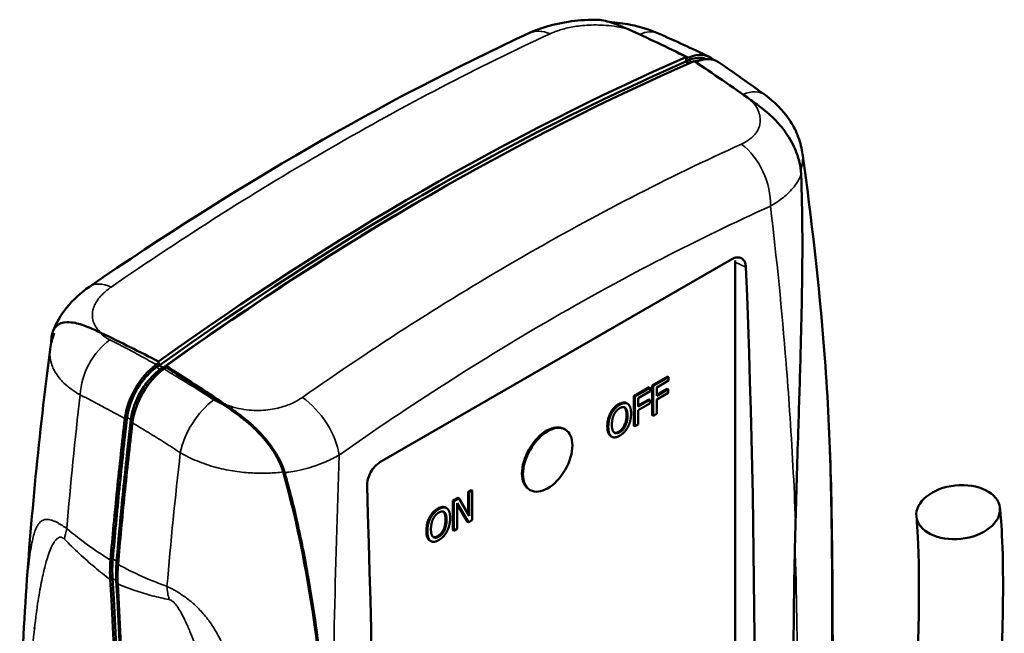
# Model space of a CAD drawing. Header units: millimetres. Extents: x 15 to 430, y 13 to 300.
# Tile 11 of 11: x 326 to 379, y 175 to 208. Entities that reach past the tile are written whole.
import ezdxf

# ---------------------------------------------------------------- set-up
doc = ezdxf.new("R2010")
doc.units = ezdxf.units.MM
doc.header["$LTSCALE"] = 1.5
doc.layers.add('Visible (ISO)', color=7, linetype='Continuous', lineweight=50)
doc.layers.add('Visible Narrow (ISO)', color=7, linetype='Continuous', lineweight=35)

msp = doc.modelspace()

# ---------------------------------------------------------------- linework, layer by layer
at = {"layer": 'Visible (ISO)'}
for p, q in [((356.062, 207.492), (356.062, 207.492)), ((361.914, 205.477), (361.743, 205.576)), ((361.928, 205.483), (361.744, 205.59)), ((363.335, 200.517), (363.335, 200.517)), ((362.74, 200.237), (362.74, 200.237)), ((363.165, 200.438), (363.165, 200.438)), ((367.846, 199.36), (367.846, 199.36)), ((364.203, 194.984), (345.345, 184.096)), ((364.382, 146.516), (364.382, 194.917)), ((354.428, 191.71), (354.428, 191.71)), ((333.71, 189.172), (333.508, 189.288)), ((333.887, 189.181), (333.883, 189.256)), ((359.938, 188.215), (360.763, 188.691)), ((360.816, 188.66), (359.991, 188.184)), ((360.174, 188.101), (360.816, 188.472)), ((360.763, 188.691), (360.816, 188.66)), ((360.816, 188.472), (360.816, 188.66)), ((358.949, 187.644), (359.774, 188.12)), ((359.827, 188.089), (359.002, 187.613)), ((359.185, 187.531), (359.827, 187.901)), ((359.774, 188.12), (359.827, 188.089)), ((359.827, 187.901), (359.827, 188.089)), ((359.938, 186.623), (359.938, 188.215)), ((359.938, 188.215), (359.991, 188.184)), ((359.991, 188.184), (359.991, 186.592)), ((360.174, 187.652), (360.174, 188.101)), ((360.174, 187.714), (360.736, 188.038)), ((360.789, 188.007), (360.174, 187.652)), ((360.736, 188.038), (360.789, 188.007)), ((360.789, 187.819), (360.789, 188.007)), ((358.949, 186.052), (358.949, 187.644)), ((358.949, 187.644), (359.002, 187.613)), ((359.002, 187.613), (359.002, 186.021)), ((359.185, 187.082), (359.185, 187.531)), ((359.185, 187.143), (359.747, 187.467)), ((359.8, 187.436), (359.185, 187.082)), ((359.747, 187.467), (359.8, 187.436)), ((359.8, 187.248), (359.8, 187.436)), ((360.174, 187.464), (360.789, 187.819)), ((360.174, 186.698), (360.174, 187.464)), ((358.561, 187.264), (358.614, 187.234)), ((359.185, 186.893), (359.8, 187.248)), ((359.185, 186.127), (359.185, 186.893)), ((357.694, 186.737), (357.747, 186.707)), ((359.938, 186.623), (359.991, 186.592)), ((359.991, 186.592), (360.174, 186.698)), ((355.217, 185.883), (355.27, 185.852)), ((358.949, 186.052), (359.002, 186.021)), ((359.002, 186.021), (359.185, 186.127)), ((357.718, 185.493), (357.771, 185.463)), ((340.478, 183.568), (340.478, 183.568)), ((350.069, 182.517), (350.24, 182.615)), ((350.293, 182.585), (350.122, 182.486)), ((350.24, 182.615), (350.293, 182.585)), ((350.293, 180.992), (350.293, 182.585)), ((353.342, 182.635), (353.395, 182.605)), ((349.253, 182.046), (349.513, 182.196)), ((349.253, 182.046), (349.306, 182.015)), ((349.253, 180.453), (349.253, 182.046)), ((349.566, 182.165), (349.306, 182.015)), ((349.513, 182.196), (349.566, 182.165)), ((350.122, 181.225), (349.566, 182.165)), ((350.069, 181.315), (350.069, 182.517)), ((350.069, 182.517), (350.122, 182.486)), ((350.122, 182.486), (350.122, 181.225)), ((348.864, 181.666), (348.917, 181.636)), ((349.306, 182.015), (349.306, 180.423)), ((349.477, 180.522), (349.477, 181.894)), ((349.477, 181.894), (350.087, 180.874)), ((350.034, 180.904), (349.477, 181.836)), ((347.998, 181.139), (348.051, 181.109)), ((350.087, 180.874), (350.293, 180.992)), ((327.249, 180.973), (327.25, 180.974)), ((349.306, 180.423), (349.477, 180.522)), ((350.034, 180.904), (350.087, 180.874)), ((349.253, 180.453), (349.306, 180.423)), ((348.022, 179.895), (348.075, 179.865))]:
    msp.add_line(p, q, dxfattribs=at)
for centre, major_axis, ratio, start_param, end_param in [((354.52, 204.502), (-1.202, 2.592), 0.63606, 0.000038, 0.000045), ((359.166, 204.55), (1.111, 2.529), 0.607956, 0.000009, 0.000022), ((347.626, 64.324), (-82.26, -142.479), 0.57735, 3.805081, 4.0489), ((347.626, 64.324), (-82.213, -142.396), 0.57735, 3.804009, 3.8051), ((361.645, 203.415), (1.383, 2.398), 0.576233, 6.136079, 6.944156), ((347.626, 64.324), (82.117, 142.231), 0.57735, 0.663544, 0.907182), ((348.03, 64.091), (-82.26, -142.479), 0.57735, 3.805081, 4.0489), ((518.757, 268.305), (112.335, 194.571), 0.57735, 2.202531, 2.20331), ((347.626, 64.324), (82.125, 142.245), 0.57735, 0.662361, 0.663541), ((348.03, 64.091), (-82.213, -142.396), 0.57735, 3.804009, 3.804385), ((362.049, 203.182), (1.383, 2.398), 0.576233, 6.238732, 6.944156), ((364.358, 201.552), (1.622, 2.236), 0.541399, 0.000041, 0.000044), ((347.828, 64.207), (82.117, 142.231), 0.57735, 0.784529, 0.907343), ((347.828, 64.207), (82.117, 142.231), 0.57735, 0.784529, 0.907343), ((-149.939, 420.664), (-382.849, 551.802), 0.625236, 3.829552, 3.917695), ((333.606, 187.227), (-1.38, -2.393), 0.578469, 4.050265, 5.353239), ((334.011, 186.994), (-1.38, -2.393), 0.578469, 4.050265, 5.353239), ((347.626, 64.324), (-82.213, -142.396), 0.57735, 4.048882, 4.049972), ((347.626, 64.324), (82.125, 142.245), 0.57735, 0.907256, 0.908436), ((176.495, 70.7), (-112.335, -194.571), 0.57735, 2.509079, 2.509858), ((347.828, 64.207), (-82.125, -142.245), 0.57735, 4.048848, 4.050028), ((347.828, 64.207), (82.124, 142.243), 0.57735, 0.907407, 0.908435), ((176.697, 70.584), (112.335, 194.571), 0.57735, 5.650603, 5.650671), ((348.03, 64.091), (-82.213, -142.396), 0.57735, 4.048932, 4.049972), ((354.279, 184.259), (-0.938, -1.624), 0.57735, 3.141593, 6.283185), ((-87.398, 456.772), (294.377, -603.405), 0.524987, 0.776544, 0.864688), ((462.577, 282.003), (58.951, 204.277), 0.365155, 2.190986, 2.193301), ((342.7, 184.648), (10.563, 9.683), 0.519319, 2.627276, 2.741566), ((342.902, 184.531), (10.563, 9.683), 0.519319, 2.627276, 2.741566), ((93.862, 22.992), (168.051, 291.072), 0.57735, 5.432315, 5.56326), ((93.862, 22.992), (167.963, 290.921), 0.57735, 5.432244, 5.56333), ((94.064, 22.876), (168.051, 291.072), 0.57735, 5.432315, 5.56326), ((94.064, 22.876), (-168.052, -291.074), 0.57735, 2.290723, 2.421667), ((94.266, 22.759), (167.963, 290.921), 0.57735, 5.432245, 5.56333)]:
    msp.add_ellipse(centre, major_axis=major_axis, ratio=ratio, start_param=start_param, end_param=end_param, dxfattribs=at)
for centre, major_axis, ratio in [((354.332, 184.228), (0.938, 1.624), 0.57735), ((376.328, 181.419), (-2.237, -0.238), 0.639786)]:
    msp.add_ellipse(centre, major_axis=major_axis, ratio=ratio, dxfattribs=at)
for points, knots in [([(353.318, 207.094), (353.959, 207.392), (354.678, 207.595), (355.892, 207.783), (356.374, 207.82), (356.854, 207.823)], [0, 0, 0, 0, 0.3096202, 0.3096202, 0.5013743, 0.5013743, 0.5013743, 0.5013743]), ([(358.647, 207.31), (358.532, 207.361), (358.414, 207.413), (358.179, 207.511), (358.06, 207.558), (357.664, 207.701), (357.391, 207.777), (357.03, 207.818), (356.941, 207.824), (356.854, 207.823)], [0.000001, 0.000001, 0.000001, 0.000001, 0.0644945, 0.0644945, 0.1301913, 0.1301913, 0.2838699, 0.2838699, 0.3349605, 0.3349605, 0.3349605, 0.3349605]), ([(357.631, 207.702), (358.018, 207.674), (358.4, 207.622), (359.298, 207.44), (359.806, 207.286), (360.277, 207.079)], [0.0984687, 0.0984687, 0.0984687, 0.0984687, 0.2533979, 0.2533979, 0.476736, 0.476736, 0.476736, 0.476736]), ([(361.773, 205.825), (361.258, 206.085), (360.743, 206.338), (359.701, 206.833), (359.174, 207.075), (358.647, 207.31)], [-0.5841891, -0.5841891, -0.5841891, -0.5841891, -0.2949998, -0.2949998, -0.000001, -0.000001, -0.000001, -0.000001]), ([(361.755, 205.594), (361.762, 205.633), (361.764, 205.669), (361.768, 205.745), (361.771, 205.785), (361.773, 205.825)], [-0.03610264, -0.03610264, -0.03610264, -0.03610264, -0.01899122, -0.01899122, -0.000001, -0.000001, -0.000001, -0.000001]), ([(361.88, 205.649), (362.01, 205.706), (362.268, 205.785), (362.596, 205.792), (362.782, 205.739), (362.856, 205.707)], [0, 0, 0, 0, 0.1666965, 0.3333019, 0.4586888, 0.4586888, 0.4586888, 0.4586888]), ([(365.228, 203.511), (364.718, 203.874), (364.207, 204.231), (363.19, 204.925), (362.684, 205.262), (362.177, 205.592)], [-0.5841924, -0.5841924, -0.5841924, -0.5841924, -0.2898103, -0.2898103, -0.000001, -0.000001, -0.000001, -0.000001]), ([(362.197, 205.579), (362.288, 205.611), (362.419, 205.646), (362.545, 205.661), (362.584, 205.664)], [0.0495484, 0.0495484, 0.0495484, 0.0495484, 0.1666965, 0.2206599, 0.2206599, 0.2206599, 0.2206599]), ([(362.574, 205.661), (362.508, 205.656), (362.44, 205.645), (362.371, 205.629), (362.314, 205.615), (362.257, 205.598), (362.199, 205.577)], [0.7838626, 0.7838626, 0.7838626, 0.7838626, 0.8750121, 0.8750121, 0.8750121, 0.9496202, 0.9496202, 0.9496202, 0.9496202]), ([(365.98, 203.789), (366.49, 203.419), (366.937, 202.974), (367.455, 202.208), (367.604, 201.933), (367.842, 201.345), (367.929, 201.026), (367.975, 200.704)], [0, 0, 0, 0, 0.2670333, 0.2670333, 0.4016412, 0.4016412, 0.5421194, 0.5421194, 0.5421194, 0.5421194]), ([(367.913, 199.567), (367.902, 199.762), (367.873, 199.961), (367.778, 200.375), (367.71, 200.587), (367.504, 201.097), (367.33, 201.432), (366.948, 201.972), (366.801, 202.151), (366.408, 202.577), (366.158, 202.801), (365.787, 203.098), (365.674, 203.185), (365.451, 203.35), (365.338, 203.432), (365.228, 203.511)], [0.000001, 0.000001, 0.000001, 0.000001, 0.0835054, 0.0835054, 0.1727151, 0.1727151, 0.303197, 0.303197, 0.3759181, 0.3759181, 0.4885099, 0.4885099, 0.5368467, 0.5368467, 0.5843234, 0.5843234, 0.5843234, 0.5843234]), ([(367.615, 180.922), (367.662, 182.622), (367.715, 184.336), (367.81, 187.358), (367.852, 188.669), (367.914, 190.942), (367.937, 191.912), (367.975, 194.077), (367.986, 195.296), (367.973, 197.498), (367.955, 198.507), (367.916, 199.513)], [-2.823516, -2.823516, -2.823516, -2.823516, -2.017018, -2.017018, -1.412442, -1.412442, -0.973813, -0.973813, -0.434081, -0.434081, -0.000007, -0.000007, -0.000007, -0.000007]), ([(367.916, 199.513), (367.915, 199.522), (367.915, 199.531), (367.914, 199.549), (367.913, 199.558), (367.913, 199.567)], [0.000002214, 0.000002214, 0.000002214, 0.000002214, 0.003871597, 0.003871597, 0.007748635, 0.007748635, 0.007748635, 0.007748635]), ([(364.203, 194.984), (364.294, 195.036), (364.392, 195.071), (364.573, 195.087), (364.656, 195.069), (364.791, 194.992), (364.85, 194.928), (364.932, 194.761), (364.955, 194.658), (364.959, 194.551)], [0, 0, 0, 0, 0.0512545, 0.0512545, 0.102509, 0.102509, 0.153923, 0.153923, 0.205337, 0.205337, 0.205337, 0.205337]), ([(327.808, 191.097), (327.982, 191.562), (328.24, 191.997), (328.896, 192.809), (329.315, 193.187), (329.781, 193.508)], [0, 0, 0, 0, 0.2142399, 0.2142399, 0.453268, 0.453268, 0.453268, 0.453268]), ([(327.74, 190.753), (327.746, 190.858), (327.762, 190.954), (327.817, 191.133), (327.856, 191.214), (327.939, 191.332), (327.978, 191.374), (328.146, 191.519), (328.324, 191.595), (328.711, 191.609), (328.858, 191.593), (329.25, 191.512), (329.5, 191.426), (329.869, 191.274), (329.982, 191.224), (330.204, 191.123), (330.317, 191.07), (330.427, 191.017)], [0.0000023, 0.0000023, 0.0000023, 0.0000023, 0.0635975, 0.0635975, 0.1308261, 0.1308261, 0.177404, 0.177404, 0.3127622, 0.3127622, 0.3866692, 0.3866692, 0.5011086, 0.5011086, 0.5503115, 0.5503115, 0.5986312, 0.5986312, 0.5986312, 0.5986312]), ([(330.427, 191.017), (330.937, 190.774), (331.449, 190.523), (332.466, 190.014), (332.972, 189.755), (333.479, 189.49)], [-0.5841925, -0.5841925, -0.5841925, -0.5841925, -0.289651, -0.289651, -0.000001, -0.000001, -0.000001, -0.000001]), ([(369.156, 190.079), (369.505, 185.704), (369.568, 181.501), (369.624, 172.408), (369.628, 167.635), (369.365, 163.044)], [0, 0, 0, 0, 1.968341, 1.968341, 4.3728, 4.3728, 4.3728, 4.3728]), ([(333.479, 189.49), (333.481, 189.452), (333.483, 189.414), (333.488, 189.343), (333.49, 189.31), (333.492, 189.276)], [-0.03820224, -0.03820224, -0.03820224, -0.03820224, -0.01897454, -0.01897454, -0.00210365, -0.00210365, -0.00210365, -0.00210365]), ([(331.797, 186.499), (331.816, 186.66), (331.882, 186.995), (332.062, 187.508), (332.314, 188.008), (332.626, 188.472), (332.983, 188.877), (333.242, 189.097), (333.372, 189.19)], [0, 0, 0, 0, 0.166822, 0.333506, 0.500113, 0.666697, 0.833303, 1, 1, 1, 1]), ([(331.999, 186.382), (332.018, 186.543), (332.084, 186.879), (332.264, 187.391), (332.516, 187.891), (332.828, 188.355), (333.185, 188.76), (333.444, 188.98), (333.574, 189.074)], [0, 0, 0, 0, 0.166822, 0.333506, 0.500113, 0.666697, 0.833303, 1, 1, 1, 1]), ([(333.574, 189.072), (333.476, 189.002), (333.379, 188.923), (333.285, 188.836), (333.19, 188.749), (333.098, 188.655), (333.009, 188.554), (332.92, 188.453), (332.835, 188.346), (332.754, 188.234), (332.673, 188.122), (332.597, 188.005), (332.527, 187.885), (332.456, 187.764), (332.392, 187.64), (332.333, 187.515), (332.275, 187.389), (332.223, 187.262), (332.179, 187.135), (332.134, 187.007), (332.096, 186.88), (332.067, 186.754), (332.037, 186.628), (332.015, 186.504), (332.001, 186.383)], [0, 0, 0, 0, 0.124979, 0.124979, 0.124979, 0.249948, 0.249948, 0.249948, 0.374919, 0.374919, 0.374919, 0.499898, 0.499898, 0.499898, 0.624895, 0.624895, 0.624895, 0.749912, 0.749912, 0.749912, 0.874946, 0.874946, 0.874946, 1, 1, 1, 1]), ([(333.883, 189.256), (334.398, 188.931), (334.915, 188.6), (335.957, 187.921), (336.482, 187.572), (337.008, 187.218)], [-0.5841901, -0.5841901, -0.5841901, -0.5841901, -0.2944809, -0.2944809, -0.000001, -0.000001, -0.000001, -0.000001]), ([(336.988, 187.159), (336.467, 187.51), (335.947, 187.855), (334.913, 188.529), (334.4, 188.858), (333.887, 189.181)], [-0.5795954, -0.5795954, -0.5795954, -0.5795954, -0.2880167, -0.2880167, -0.000001, -0.000001, -0.000001, -0.000001]), ([(336.988, 187.159), (337.13, 187.063), (337.278, 186.962), (337.573, 186.755), (337.724, 186.645), (337.981, 186.449), (338.086, 186.366), (338.502, 186.019), (338.892, 185.659), (339.368, 185.063), (339.47, 184.925), (339.704, 184.578), (339.826, 184.367), (340.024, 183.957), (340.1, 183.762), (340.154, 183.574)], [0.000001, 0.000001, 0.000001, 0.000001, 0.0794262, 0.0794262, 0.1626355, 0.1626355, 0.220637, 0.220637, 0.3933246, 0.3933246, 0.443317, 0.443317, 0.5159013, 0.5159013, 0.583406, 0.583406, 0.583406, 0.583406]), ([(337.008, 187.218), (337.123, 187.14), (337.241, 187.06), (337.474, 186.898), (337.593, 186.814), (337.987, 186.524), (338.259, 186.307), (338.702, 185.902), (338.872, 185.732), (339.328, 185.229), (339.555, 184.92), (339.791, 184.544), (339.847, 184.447), (340.05, 184.074), (340.166, 183.799), (340.241, 183.535)], [0.000001, 0.000001, 0.000001, 0.000001, 0.0642074, 0.0642074, 0.1295904, 0.1295904, 0.2824203, 0.2824203, 0.3812067, 0.3812067, 0.5566094, 0.5566094, 0.6169313, 0.6169313, 0.7871298, 0.7871298, 0.7871298, 0.7871298]), ([(357.694, 186.737), (357.741, 186.826), (357.796, 186.907), (357.902, 187.027), (357.945, 187.069), (358.039, 187.147), (358.088, 187.18), (358.138, 187.209)], [0, 0, 0, 0, 0.04011822, 0.04011822, 0.06626804, 0.06626804, 0.09408137, 0.09408137, 0.09408137, 0.09408137]), ([(358.138, 187.209), (358.222, 187.258), (358.305, 187.29), (358.412, 187.301), (358.451, 187.301), (358.517, 187.286), (358.54, 187.277), (358.561, 187.264)], [0, 0, 0, 0, 0.04773445, 0.04773445, 0.06519587, 0.06519587, 0.07563122, 0.07563122, 0.07563122, 0.07563122]), ([(358.557, 186.621), (358.557, 186.714), (358.549, 186.806), (358.516, 186.923), (358.493, 186.993), (358.444, 187.037)], [0, 0, 0, 0, 0.04567361, 0.04567361, 0.06927806, 0.06927806, 0.06927806, 0.06927806]), ([(331.672, 186.436), (331.524, 185.162), (331.385, 183.892), (331.13, 181.363), (331.012, 180.106), (330.905, 178.852)], [0.000001, 0.000001, 0.000001, 0.000001, 0.588487, 0.588487, 1.175221, 1.175221, 1.175221, 1.175221]), ([(331.03, 178.916), (331.138, 180.171), (331.255, 181.43), (331.511, 183.958), (331.649, 185.227), (331.797, 186.499)], [-1.174899, -1.174899, -1.174899, -1.174899, -0.58745, -0.58745, -0.000001, -0.000001, -0.000001, -0.000001]), ([(331.232, 178.8), (331.34, 180.054), (331.457, 181.314), (331.713, 183.842), (331.851, 185.11), (331.999, 186.382)], [-1.174899, -1.174899, -1.174899, -1.174899, -0.58745, -0.58745, -0.000001, -0.000001, -0.000001, -0.000001]), ([(357.529, 186.028), (357.529, 186.208), (357.555, 186.336), (357.599, 186.516), (357.638, 186.628), (357.694, 186.737)], [0, 0, 0, 0, 0.0885507, 0.0885507, 0.232154, 0.232154, 0.232154, 0.232154]), ([(358.139, 185.734), (358.192, 185.764), (358.245, 185.804), (358.337, 185.901), (358.375, 185.953), (358.434, 186.054), (358.469, 186.121), (358.52, 186.28), (358.533, 186.345), (358.553, 186.481), (358.557, 186.553), (358.557, 186.621)], [0, 0, 0, 0, 0.0301781, 0.0301781, 0.0564154, 0.0564154, 0.0768962, 0.0768962, 0.0911634, 0.0911634, 0.1078663, 0.1078663, 0.1078663, 0.1078663]), ([(332.076, 186.203), (331.928, 184.929), (331.79, 183.658), (331.534, 181.13), (331.416, 179.872), (331.309, 178.619)], [0.000001, 0.000001, 0.000001, 0.000001, 0.588487, 0.588487, 1.175222, 1.175222, 1.175222, 1.175222]), ([(357.693, 185.51), (357.646, 185.545), (357.611, 185.598), (357.544, 185.764), (357.529, 185.892), (357.529, 186.028)], [0, 0, 0, 0, 0.0407723, 0.0407723, 0.1072593, 0.1072593, 0.1072593, 0.1072593]), ([(357.894, 185.687), (357.917, 185.679), (357.941, 185.675), (357.994, 185.677), (358.021, 185.682), (358.079, 185.702), (358.109, 185.716), (358.139, 185.734)], [0.09384386, 0.09384386, 0.09384386, 0.09384386, 0.10802843, 0.10802843, 0.12161888, 0.12161888, 0.13606701, 0.13606701, 0.13606701, 0.13606701]), ([(344.652, 182.827), (344.649, 182.934), (344.663, 183.059), (344.73, 183.312), (344.782, 183.44), (344.905, 183.665), (344.984, 183.777), (345.158, 183.967), (345.254, 184.044), (345.345, 184.096)], [0.6180484, 0.6180484, 0.6180484, 0.6180484, 0.6694623, 0.6694623, 0.7208763, 0.7208763, 0.7721308, 0.7721308, 0.8233853, 0.8233853, 0.8233853, 0.8233853]), ([(342.673, 166.462), (342.64, 167.071), (342.602, 167.679), (342.521, 168.864), (342.477, 169.442), (342.341, 171.078), (342.236, 172.143), (342.04, 173.844), (341.959, 174.488), (341.496, 177.851), (340.947, 180.806), (340.154, 183.573)], [-2.795726, -2.795726, -2.795726, -2.795726, -2.493644, -2.493644, -2.206062, -2.206062, -1.677842, -1.677842, -1.357078, -1.357078, -0.000159, -0.000159, -0.000159, -0.000159]), ([(340.241, 183.535), (340.493, 182.649), (340.716, 181.757), (341.159, 179.798), (341.371, 178.705), (341.706, 176.751), (341.84, 175.869), (342.037, 174.423), (342.109, 173.85), (342.292, 172.276), (342.393, 171.268), (342.53, 169.671), (342.576, 169.076), (342.666, 167.801), (342.708, 167.12), (342.745, 166.438)], [0.000002, 0.000002, 0.000002, 0.000002, 0.434957, 0.434957, 0.97595, 0.97595, 1.416009, 1.416009, 1.703763, 1.703763, 2.208303, 2.208303, 2.507005, 2.507005, 2.848034, 2.848034, 2.848034, 2.848034]), ([(345.516, 132.702), (345.727, 131.898), (345.971, 131.147), (346.695, 129.31), (347.229, 128.305), (348.369, 126.694), (348.952, 126.051), (350.137, 125.045), (350.724, 124.657), (352.467, 123.79), (353.685, 123.513), (356.12, 123.471), (357.332, 123.708), (359.801, 124.605), (361.048, 125.315), (363.538, 127.164), (364.768, 128.343), (366.572, 130.437), (367.199, 131.245), (368.461, 133.035), (369.09, 134.025), (370.358, 136.225), (370.987, 137.446), (372.257, 140.182), (372.88, 141.711), (374.134, 145.183), (374.733, 147.14), (375.948, 151.734), (376.495, 154.359), (377.577, 160.58), (377.98, 164.031), (378.508, 170.019), (378.631, 172.555), (378.803, 178.61), (378.678, 180.448), (378.589, 181.436), (378.576, 181.561), (378.566, 181.656)], [1.103138, 1.103138, 1.103138, 1.103138, 1.138604, 1.138604, 1.196153, 1.196153, 1.244703, 1.244703, 1.286303, 1.286303, 1.362589, 1.362589, 1.440443, 1.440443, 1.528282, 1.528282, 1.625088, 1.625088, 1.68002, 1.68002, 1.740577, 1.740577, 1.809264, 1.809264, 1.889958, 1.889958, 1.989604, 1.989604, 2.124917, 2.124917, 2.324917, 2.324917, 2.524917, 2.524917, 2.924917, 2.924917, 3, 3, 3, 3]), ([(347.998, 181.139), (348.045, 181.228), (348.1, 181.309), (348.205, 181.429), (348.249, 181.471), (348.343, 181.548), (348.392, 181.582), (348.442, 181.611)], [0, 0, 0, 0, 0.04011822, 0.04011822, 0.06626804, 0.06626804, 0.09408137, 0.09408137, 0.09408137, 0.09408137]), ([(348.442, 181.611), (348.526, 181.66), (348.609, 181.692), (348.716, 181.703), (348.755, 181.703), (348.821, 181.688), (348.843, 181.679), (348.864, 181.666)], [0, 0, 0, 0, 0.04773445, 0.04773445, 0.06519587, 0.06519587, 0.07563122, 0.07563122, 0.07563122, 0.07563122]), ([(347.833, 180.43), (347.833, 180.61), (347.859, 180.738), (347.903, 180.918), (347.942, 181.03), (347.998, 181.139)], [0, 0, 0, 0, 0.0885507, 0.0885507, 0.232154, 0.232154, 0.232154, 0.232154]), ([(348.443, 180.135), (348.496, 180.166), (348.549, 180.206), (348.641, 180.303), (348.679, 180.355), (348.738, 180.455), (348.773, 180.522), (348.823, 180.681), (348.837, 180.747), (348.857, 180.883), (348.861, 180.955), (348.861, 181.023)], [0, 0, 0, 0, 0.0301781, 0.0301781, 0.0564154, 0.0564154, 0.0768962, 0.0768962, 0.0911634, 0.0911634, 0.1078663, 0.1078663, 0.1078663, 0.1078663]), ([(348.861, 181.023), (348.861, 181.116), (348.853, 181.208), (348.82, 181.325), (348.797, 181.395), (348.748, 181.439)], [0, 0, 0, 0, 0.04567361, 0.04567361, 0.06927806, 0.06927806, 0.06927806, 0.06927806]), ([(349.616, 134.937), (349.779, 134.131), (349.974, 133.407), (350.478, 131.909), (350.805, 131.196), (351.479, 130.046), (351.824, 129.6), (352.905, 128.503), (353.613, 128.168), (354.811, 127.975), (355.25, 127.973), (356.444, 128.146), (357.244, 128.418), (358.844, 129.276), (359.632, 129.826), (361.275, 131.244), (362.13, 132.134), (363.934, 134.35), (364.871, 135.725), (366.297, 138.186), (366.827, 139.199), (367.919, 141.501), (368.468, 142.805), (369.595, 145.81), (370.147, 147.528), (371.289, 151.611), (371.821, 153.988), (372.932, 159.895), (373.368, 163.314), (373.949, 169.308), (374.094, 171.884), (374.239, 176.012), (374.24, 177.565), (374.192, 180.297), (374.131, 180.8), (374.091, 181.181)], [1.08409, 1.08409, 1.08409, 1.08409, 1.124164, 1.124164, 1.177293, 1.177293, 1.228301, 1.228301, 1.337079, 1.337079, 1.394143, 1.394143, 1.479844, 1.479844, 1.556598, 1.556598, 1.640001, 1.640001, 1.738842, 1.738842, 1.802273, 1.802273, 1.877781, 1.877781, 1.97185, 1.97185, 2.099812, 2.099812, 2.299812, 2.299812, 2.499812, 2.499812, 2.699812, 2.699812, 3, 3, 3, 3]), ([(367.614, 180.796), (367.615, 180.818), (367.615, 180.839), (367.616, 180.881), (367.617, 180.902), (367.615, 180.922)], [-0.02050314, -0.02050314, -0.02050314, -0.02050314, -0.01042771, -0.01042771, -0.00037017, -0.00037017, -0.00037017, -0.00037017]), ([(347.997, 179.912), (347.95, 179.947), (347.915, 180), (347.848, 180.166), (347.833, 180.294), (347.833, 180.43)], [0, 0, 0, 0, 0.0407723, 0.0407723, 0.1072593, 0.1072593, 0.1072593, 0.1072593]), ([(348.198, 180.089), (348.22, 180.081), (348.245, 180.077), (348.298, 180.079), (348.325, 180.084), (348.382, 180.104), (348.412, 180.118), (348.443, 180.135)], [0.09384386, 0.09384386, 0.09384386, 0.09384386, 0.10802843, 0.10802843, 0.12161888, 0.12161888, 0.13606701, 0.13606701, 0.13606701, 0.13606701]), ([(367.543, 167.063), (367.507, 169.238), (367.494, 171.439), (367.515, 175.882), (367.548, 178.119), (367.604, 180.383)], [-2.16506, -2.16506, -2.16506, -2.16506, -1.078583, -1.078583, -0.000001, -0.000001, -0.000001, -0.000001]), ([(330.905, 178.852), (330.89, 178.671), (330.88, 178.493), (330.875, 178.143), (330.878, 177.971), (330.888, 177.804)], [-0.1699051, -0.1699051, -0.1699051, -0.1699051, -0.0850645, -0.0850645, -0.0000013, -0.0000013, -0.0000013, -0.0000013]), ([(331.233, 178.801), (331.223, 178.68), (331.215, 178.561), (331.211, 178.442), (331.206, 178.324), (331.204, 178.207), (331.205, 178.092), (331.206, 177.976), (331.21, 177.862), (331.216, 177.75)], [0, 0, 0, 0, 0.332444, 0.332444, 0.332444, 0.665827, 0.665827, 0.665827, 1, 1, 1, 1]), ([(331.309, 178.619), (331.294, 178.438), (331.285, 178.26), (331.279, 177.91), (331.282, 177.738), (331.292, 177.57)], [0.0001208, 0.0001208, 0.0001208, 0.0001208, 0.0849025, 0.0849025, 0.16998, 0.16998, 0.16998, 0.16998]), ([(326.489, 148.827), (326.122, 153.462), (326.075, 157.93), (326.037, 167.223), (326.042, 171.976), (326.341, 176.55)], [0, 0, 0, 0, 2.088653, 2.088653, 4.49169, 4.49169, 4.49169, 4.49169])]:
    msp.add_open_spline(points, degree=3, knots=knots, dxfattribs=at)
for points, degree in [([(329.781, 193.508), (337.608, 198.907), (345.532, 203.483), (353.318, 207.094)], 3), ([(360.277, 207.079), (361.17, 206.687), (362.066, 206.276), (362.965, 205.846)], 3), ([(363.492, 205.542), (364.32, 204.975), (365.15, 204.39), (365.98, 203.789)], 3), ([(367.974, 200.704), (367.975, 200.702), (367.975, 200.7), (367.975, 200.698)], 3), ([(367.982, 200.651), (368.478, 197.18), (368.87, 193.653), (369.156, 190.082)], 3), ([(327.674, 190.169), (327.711, 190.456), (327.78, 190.739), (327.878, 191.011)], 3), ([(327.726, 190.475), (327.73, 190.568), (327.735, 190.661), (327.74, 190.753)], 3), ([(326.34, 176.553), (326.633, 181.051), (327.078, 185.588), (327.671, 190.145)], 3), ([(327.674, 190.169), (327.674, 190.168), (327.674, 190.167), (327.673, 190.166)], 3), ([(369.156, 190.082), (369.156, 190.081), (369.156, 190.08), (369.156, 190.079)], 3), ([(333.693, 189.158), (333.723, 189.14), (333.753, 189.123), (333.783, 189.106)], 3), ([(358.191, 187.178), (358.052, 187.098), (357.828, 186.859), (357.747, 186.707)], 2), ([(357.886, 186.654), (357.943, 186.772), (358.093, 186.938), (358.192, 186.996)], 2), ([(358.636, 187.22), (358.557, 187.276), (358.332, 187.26), (358.191, 187.178)], 2), ([(358.192, 186.996), (358.288, 187.051), (358.442, 187.058), (358.497, 187.007)], 2), ([(358.444, 187.037), (358.441, 187.04), (358.439, 187.042), (358.436, 187.044)], 3), ([(358.497, 187.007), (358.551, 186.958), (358.61, 186.748), (358.61, 186.591)], 2), ([(358.801, 186.701), (358.801, 186.9), (358.714, 187.159), (358.636, 187.22)], 2), ([(332.001, 186.383), (331.704, 183.83), (331.448, 181.303), (331.233, 178.801)], 3), ([(357.747, 186.707), (357.668, 186.551), (357.582, 186.197), (357.582, 185.997)], 2), ([(357.773, 186.107), (357.773, 186.262), (357.831, 186.541), (357.886, 186.654)], 2), ([(358.61, 186.591), (358.61, 186.277), (358.383, 185.813), (358.192, 185.703)], 2), ([(358.636, 185.993), (358.716, 186.145), (358.801, 186.507), (358.801, 186.701)], 2), ([(357.582, 185.997), (357.582, 185.801), (357.667, 185.539), (357.746, 185.479)], 2), ([(358.192, 185.703), (358.001, 185.593), (357.773, 185.794), (357.773, 186.107)], 2), ([(358.191, 185.519), (358.326, 185.597), (358.551, 185.833), (358.636, 185.993)], 2), ([(357.718, 185.493), (357.71, 185.498), (357.701, 185.504), (357.693, 185.51)], 3), ([(357.746, 185.479), (357.828, 185.419), (358.051, 185.438), (358.191, 185.519)], 2), ([(348.495, 181.58), (348.356, 181.5), (348.132, 181.261), (348.051, 181.109)], 2), ([(348.939, 181.621), (348.861, 181.678), (348.635, 181.661), (348.495, 181.58)], 2), ([(349.105, 181.103), (349.105, 181.301), (349.018, 181.561), (348.939, 181.621)], 2), ([(348.051, 181.109), (347.972, 180.953), (347.886, 180.599), (347.886, 180.399)], 2), ([(348.077, 180.509), (348.077, 180.664), (348.135, 180.943), (348.19, 181.056)], 2), ([(348.19, 181.056), (348.247, 181.174), (348.396, 181.34), (348.496, 181.398)], 2), ([(348.496, 181.398), (348.592, 181.453), (348.746, 181.46), (348.801, 181.409)], 2), ([(348.914, 180.992), (348.914, 180.679), (348.687, 180.215), (348.496, 180.105)], 2), ([(348.748, 181.439), (348.745, 181.442), (348.743, 181.444), (348.74, 181.446)], 3), ([(348.801, 181.409), (348.854, 181.36), (348.914, 181.15), (348.914, 180.992)], 2), ([(348.939, 180.394), (349.02, 180.547), (349.105, 180.909), (349.105, 181.103)], 2), ([(348.496, 180.105), (348.305, 179.994), (348.077, 180.196), (348.077, 180.509)], 2), ([(347.886, 180.399), (347.886, 180.203), (347.971, 179.941), (348.05, 179.881)], 2), ([(348.495, 179.921), (348.63, 179.999), (348.854, 180.234), (348.939, 180.394)], 2), ([(348.022, 179.895), (348.013, 179.9), (348.005, 179.906), (347.997, 179.912)], 3), ([(348.05, 179.881), (348.132, 179.821), (348.355, 179.84), (348.495, 179.921)], 2), ([(326.341, 176.553), (326.341, 176.552), (326.341, 176.551), (326.341, 176.55)], 3), ([(326.834, 175.189), (326.835, 175.204), (326.836, 175.219), (326.837, 175.234)], 3)]:
    msp.add_open_spline(points, degree=degree, dxfattribs=at)
at = {"layer": 'Visible Narrow (ISO)'}
for p, q in [((362.064, 205.543), (361.88, 205.649)), ((364.959, 194.551), (364.382, 194.831)), ((330.427, 191.017), (330.457, 190.93)), ((327.74, 190.753), (327.785, 190.72)), ((333.574, 189.074), (333.372, 189.19)), ((333.574, 189.072), (333.666, 189.019)), ((336.987, 187.16), (337.008, 187.218)), ((358.138, 187.209), (358.191, 187.178)), ((358.444, 187.037), (358.497, 187.007)), ((331.999, 186.382), (331.797, 186.499)), ((332.001, 186.383), (332.093, 186.33)), ((358.557, 186.621), (358.61, 186.591)), ((357.529, 186.028), (357.582, 185.997)), ((357.693, 185.51), (357.746, 185.479)), ((358.139, 185.734), (358.192, 185.703)), ((334.985, 184.422), (334.985, 184.422)), ((340.154, 183.573), (340.241, 183.535)), ((348.442, 181.611), (348.495, 181.58)), ((348.748, 181.439), (348.801, 181.409)), ((348.861, 181.023), (348.914, 180.992)), ((347.833, 180.43), (347.886, 180.399)), ((348.443, 180.135), (348.496, 180.105)), ((347.997, 179.912), (348.05, 179.881)), ((331.232, 178.8), (331.03, 178.916)), ((331.233, 178.801), (331.32, 178.75)), ((331.215, 177.749), (331.013, 177.866)), ((331.216, 177.75), (331.286, 177.71))]:
    msp.add_line(p, q, dxfattribs=at)
for centre, major_axis, ratio, start_param, end_param in [((354.52, 204.502), (-1.202, 2.592), 0.63606, 5.680615, 6.28318), ((359.166, 204.55), (1.111, 2.529), 0.607956, 0.000013, 0.579117), ((364.358, 201.552), (1.621, 2.236), 0.541399, 6.283185, 6.995647), ((364.252, 198.884), (-1.181, 2.602), 0.630507, 4.033072, 5.428246), ((331.404, 191.156), (-1.622, 2.352), 0.512591, 5.582547, 6.283188), ((331.297, 188.46), (1.251, 2.462), 0.645745, 0.876081, 2.181217), ((345.118, 199.709), (-15.074, -8.288), 0.305548, 0.119757, 0.205211), ((336.489, 185.462), (1.492, 2.324), 0.50361, 0.934366, 2.239502), ((341.135, 185.537), (-1.642, 2.339), 0.518144, 3.925485, 5.320659), ((328.819, 181.836), (-0.557, -2.567), 0.008797, 0.762969, 1.044836), ((320.266, 256.675), (16.783, -79.193), 0.280599, 5.938704, 6.028324), ((373.404, 293.267), (-39.385, -115.854), 0.363391, 6.216708, 6.281063), ((336.316, 177.535), (0.191, -2.584), 0.921781, 4.679716, 4.959394)]:
    msp.add_ellipse(centre, major_axis=major_axis, ratio=ratio, start_param=start_param, end_param=end_param, dxfattribs=at)
for points, knots in [([(358.647, 207.31), (358.443, 207.368), (358.239, 207.412), (358.041, 207.445), (357.843, 207.479), (357.651, 207.502), (357.465, 207.517), (357.28, 207.531), (357.102, 207.538), (356.93, 207.539), (356.758, 207.54), (356.593, 207.535), (356.435, 207.525), (356.277, 207.515), (356.127, 207.501), (355.986, 207.483), (355.845, 207.465), (355.713, 207.443), (355.587, 207.419), (355.462, 207.395), (355.345, 207.368), (355.235, 207.34), (355.126, 207.312), (355.025, 207.282), (354.931, 207.252), (354.838, 207.222), (354.753, 207.192), (354.675, 207.161), (354.598, 207.131), (354.528, 207.101), (354.464, 207.071)], [0, 0, 0, 0, 0.1, 0.1, 0.1, 0.2, 0.2, 0.2, 0.3, 0.3, 0.3, 0.4, 0.4, 0.4, 0.5, 0.5, 0.5, 0.6, 0.6, 0.6, 0.7, 0.7, 0.7, 0.8, 0.8, 0.8, 0.9, 0.9, 0.9, 1, 1, 1, 1]), ([(361.888, 205.797), (361.591, 205.939), (361.203, 206.122), (360.816, 206.302), (360.726, 206.343)], [0, 0, 0, 0, 0.3333333, 0.4349995, 0.4349995, 0.4349995, 0.4349995]), ([(362.292, 205.564), (362.568, 205.375), (363.12, 204.994), (363.697, 204.587), (363.998, 204.373), (364.022, 204.356)], [0, 0, 0, 0, 0.3333333, 0.6666667, 0.6959585, 0.6959585, 0.6959585, 0.6959585]), ([(365.228, 203.511), (365.352, 203.379), (365.447, 203.25), (365.52, 203.128), (365.592, 203.005), (365.642, 202.888), (365.674, 202.777), (365.706, 202.667), (365.721, 202.562), (365.724, 202.462), (365.726, 202.362), (365.716, 202.267), (365.695, 202.178), (365.675, 202.089), (365.644, 202.006), (365.605, 201.929), (365.567, 201.852), (365.521, 201.781), (365.469, 201.714), (365.417, 201.648), (365.359, 201.586), (365.298, 201.53), (365.237, 201.474), (365.173, 201.423), (365.108, 201.377), (365.043, 201.331), (364.976, 201.289), (364.91, 201.252), (364.844, 201.215), (364.779, 201.182), (364.715, 201.153)], [0, 0, 0, 0, 0.1, 0.1, 0.1, 0.2, 0.2, 0.2, 0.3, 0.3, 0.3, 0.4, 0.4, 0.4, 0.5, 0.5, 0.5, 0.6, 0.6, 0.6, 0.7, 0.7, 0.7, 0.8, 0.8, 0.8, 0.9, 0.9, 0.9, 1, 1, 1, 1]), ([(367.975, 200.698), (367.983, 200.645), (367.988, 200.593), (367.992, 200.541), (367.998, 200.463), (367.999, 200.386), (367.997, 200.311), (367.993, 200.213), (367.984, 200.117), (367.968, 200.024), (367.951, 199.924), (367.928, 199.827), (367.899, 199.733)], [0.6188035, 0.6188035, 0.6188035, 0.6188035, 0.6666667, 0.6666667, 0.6666667, 0.7389281, 0.7389281, 0.7389281, 0.8333333, 0.8333333, 0.8333333, 0.9350712, 0.9350712, 0.9350712, 0.9350712]), ([(367.916, 199.513), (367.898, 199.471), (367.88, 199.43), (367.86, 199.389), (367.817, 199.299), (367.768, 199.212), (367.716, 199.128), (367.641, 199.007), (367.557, 198.894), (367.468, 198.788), (367.379, 198.682), (367.284, 198.584), (367.187, 198.492), (367.089, 198.399), (366.989, 198.314), (366.887, 198.235), (366.784, 198.155), (366.681, 198.082), (366.578, 198.015), (366.475, 197.947), (366.372, 197.885), (366.27, 197.828)], [0, 0, 0, 0, 0.051864, 0.051864, 0.051864, 0.166667, 0.166667, 0.166667, 0.333333, 0.333333, 0.333333, 0.5, 0.5, 0.5, 0.666667, 0.666667, 0.666667, 0.833333, 0.833333, 0.833333, 1, 1, 1, 1]), ([(366.27, 197.828), (366.606, 195.033), (366.884, 192.227), (367.108, 189.409), (367.176, 188.558), (367.239, 187.706), (367.297, 186.854), (367.431, 184.881), (367.538, 182.904), (367.615, 180.922)], [0, 0, 0, 0, 0.5, 0.5, 0.5, 0.650923, 0.650923, 0.650923, 1, 1, 1, 1]), ([(330.941, 193.49), (330.877, 193.446), (330.811, 193.398), (330.745, 193.345), (330.679, 193.293), (330.613, 193.236), (330.547, 193.174), (330.482, 193.113), (330.418, 193.047), (330.358, 192.977), (330.297, 192.907), (330.239, 192.832), (330.187, 192.754), (330.135, 192.676), (330.089, 192.595), (330.05, 192.509), (330.012, 192.423), (329.981, 192.334), (329.961, 192.241), (329.94, 192.147), (329.93, 192.051), (329.932, 191.952), (329.934, 191.853), (329.949, 191.752), (329.982, 191.649), (330.014, 191.546), (330.063, 191.441), (330.136, 191.335), (330.208, 191.229), (330.304, 191.122), (330.427, 191.017)], [0, 0, 0, 0, 0.1, 0.1, 0.1, 0.2, 0.2, 0.2, 0.3, 0.3, 0.3, 0.4, 0.4, 0.4, 0.5, 0.5, 0.5, 0.6, 0.6, 0.6, 0.7, 0.7, 0.7, 0.8, 0.8, 0.8, 0.9, 0.9, 0.9, 1, 1, 1, 1]), ([(327.673, 190.166), (327.668, 190.127), (327.643, 189.868), (327.695, 189.391), (328, 188.765), (328.529, 188.19), (329.008, 187.86), (329.277, 187.71)], [0.1640109, 0.1640109, 0.1640109, 0.1640109, 0.2, 0.4, 0.6, 0.8, 1, 1, 1, 1]), ([(369.156, 190.079), (369.182, 189.749), (369.235, 189.034), (369.309, 187.793), (369.38, 186.35), (369.444, 184.677), (369.499, 182.726), (369.54, 180.453), (369.564, 177.743), (369.571, 174.676), (369.567, 171.666), (369.548, 168.997), (369.512, 166.861), (369.46, 165.067), (369.397, 163.59), (369.35, 162.769), (369.326, 162.397)], [0.3405877, 0.3405877, 0.3405877, 0.3405877, 0.36, 0.38, 0.4, 0.42, 0.44, 0.46, 0.48, 0.5, 0.52, 0.54, 0.56, 0.58, 0.6, 0.6194192, 0.6194192, 0.6194192, 0.6194192]), ([(336.988, 187.159), (336.893, 187.199), (336.8, 187.242), (336.708, 187.29), (336.615, 187.338), (336.524, 187.391), (336.435, 187.448)], [0, 0, 0, 0, 0.5, 0.5, 0.5, 1, 1, 1, 1]), ([(341.191, 187.572), (341.128, 187.527), (341.058, 187.482), (340.98, 187.436), (340.902, 187.39), (340.817, 187.344), (340.724, 187.299), (340.631, 187.254), (340.53, 187.209), (340.42, 187.167), (340.311, 187.125), (340.193, 187.085), (340.068, 187.049), (339.943, 187.013), (339.811, 186.982), (339.67, 186.955), (339.529, 186.929), (339.379, 186.908), (339.222, 186.894), (339.064, 186.88), (338.898, 186.873), (338.726, 186.875), (338.554, 186.876), (338.376, 186.887), (338.191, 186.91), (338.006, 186.932), (337.813, 186.967), (337.615, 187.017), (337.417, 187.067), (337.213, 187.132), (337.008, 187.218)], [0, 0, 0, 0, 0.1, 0.1, 0.1, 0.2, 0.2, 0.2, 0.3, 0.3, 0.3, 0.4, 0.4, 0.4, 0.5, 0.5, 0.5, 0.6, 0.6, 0.6, 0.7, 0.7, 0.7, 0.8, 0.8, 0.8, 0.9, 0.9, 0.9, 1, 1, 1, 1]), ([(340.153, 183.574), (339.906, 183.544), (339.644, 183.523), (339.37, 183.513), (339.214, 183.507), (339.055, 183.505), (338.891, 183.507), (338.766, 183.508), (338.639, 183.512), (338.51, 183.519), (338.211, 183.534), (337.9, 183.564), (337.575, 183.612), (337.264, 183.658), (336.941, 183.722), (336.611, 183.808), (336.596, 183.812), (336.581, 183.816), (336.565, 183.82), (336.22, 183.912), (335.869, 184.03), (335.545, 184.163), (335.221, 184.297), (334.923, 184.446), (334.645, 184.611)], [0.0000899, 0.0000899, 0.0000899, 0.0000899, 0.1666667, 0.1666667, 0.1666667, 0.261215, 0.261215, 0.261215, 0.3333333, 0.3333333, 0.3333333, 0.5, 0.5, 0.5, 0.6592241, 0.6592241, 0.6592241, 0.6666667, 0.6666667, 0.6666667, 0.8333333, 0.8333333, 0.8333333, 1, 1, 1, 1]), ([(343.154, 184.482), (343.052, 184.422), (342.942, 184.361), (342.822, 184.3), (342.703, 184.238), (342.574, 184.178), (342.435, 184.118), (342.296, 184.058), (342.147, 183.999), (341.987, 183.943), (341.827, 183.886), (341.657, 183.832), (341.474, 183.781), (341.292, 183.73), (341.099, 183.683), (340.893, 183.642), (340.751, 183.613), (340.604, 183.587), (340.451, 183.564), (340.382, 183.554), (340.312, 183.544), (340.241, 183.535)], [0, 0, 0, 0, 0.166667, 0.166667, 0.166667, 0.333333, 0.333333, 0.333333, 0.5, 0.5, 0.5, 0.666667, 0.666667, 0.666667, 0.833333, 0.833333, 0.833333, 0.948119, 0.948119, 0.948119, 1, 1, 1, 1]), ([(328.558, 180.544), (328.513, 180.575), (328.423, 180.637), (328.291, 180.722), (328.159, 180.801), (328.023, 180.877), (327.878, 180.946), (327.724, 180.995), (327.571, 181.033), (327.433, 181.032), (327.304, 181.005), (327.182, 180.939), (327.067, 180.83), (326.958, 180.653), (326.855, 180.415), (326.761, 180.1), (326.67, 179.683), (326.584, 179.153), (326.501, 178.49), (326.422, 177.672), (326.369, 176.983), (326.343, 176.585), (326.341, 176.553)], [0.000035, 0.000035, 0.000035, 0.000035, 0.02, 0.04, 0.06, 0.08, 0.1, 0.12, 0.14, 0.16, 0.18, 0.2, 0.22, 0.24, 0.26, 0.28, 0.3, 0.32, 0.34, 0.36, 0.38, 0.38172, 0.38172, 0.38172, 0.38172]), ([(328.432, 179.978), (328.412, 179.998), (328.37, 180.034), (328.301, 180.07), (328.221, 180.085), (328.119, 180.06), (328.009, 179.976), (327.894, 179.834), (327.768, 179.616), (327.622, 179.276), (327.467, 178.806), (327.29, 178.122), (327.1, 177.167), (326.901, 175.86), (326.711, 174.103), (326.578, 172.132), (326.498, 170.125), (326.456, 168.386), (326.431, 166.316), (326.422, 164), (326.427, 161.637), (326.444, 159.34), (326.477, 157.344), (326.545, 154.977), (326.67, 152.513), (326.856, 150.175), (327.059, 148.321), (327.256, 146.878), (327.439, 145.779), (327.604, 144.952), (327.757, 144.318), (327.886, 143.868), (328.003, 143.529), (328.114, 143.268), (328.219, 143.081), (328.3, 142.978), (328.369, 142.917), (328.412, 142.896), (328.432, 142.89)], [0, 0, 0, 0, 0.03125, 0.0625, 0.09375, 0.125, 0.15625, 0.1875, 0.21875, 0.25, 0.28125, 0.3125, 0.34375, 0.375, 0.40625, 0.4375, 0.453125, 0.46875, 0.484375, 0.5, 0.515625, 0.53125, 0.546875, 0.5625, 0.59375, 0.625, 0.65625, 0.6875, 0.71875, 0.75, 0.78125, 0.8125, 0.84375, 0.875, 0.90625, 0.9375, 0.96875, 1, 1, 1, 1]), ([(367.588, 179.708), (367.675, 177.085), (367.75, 172.182), (367.662, 167.252), (367.585, 164.962)], [0.0627978, 0.0627978, 0.0627978, 0.0627978, 0.5353859, 0.9431606, 0.9431606, 0.9431606, 0.9431606]), ([(334.054, 176.732), (333.747, 176.789), (333.44, 176.858), (333.134, 176.939), (332.828, 177.021), (332.522, 177.113), (332.215, 177.219), (331.908, 177.324), (331.6, 177.441), (331.292, 177.57)], [0, 0, 0, 0, 0.3333333, 0.3333333, 0.3333333, 0.6666667, 0.6666667, 0.6666667, 1, 1, 1, 1]), ([(334.054, 139.644), (334.077, 139.625), (334.126, 139.593), (334.21, 139.566), (334.31, 139.563), (334.446, 139.608), (334.6, 139.716), (334.769, 139.888), (334.961, 140.143), (335.196, 140.53), (335.461, 141.062), (335.78, 141.829), (336.143, 142.888), (336.546, 144.321), (336.961, 146.222), (337.285, 148.323), (337.502, 150.432), (337.677, 152.847), (337.765, 155.922), (337.737, 159.047), (337.662, 161.315), (337.545, 163.254), (337.343, 165.537), (337.027, 167.879), (336.613, 170.075), (336.203, 171.796), (335.828, 173.127), (335.501, 174.132), (335.22, 174.886), (334.975, 175.459), (334.777, 175.865), (334.606, 176.17), (334.452, 176.403), (334.313, 176.569), (334.211, 176.659), (334.127, 176.711), (334.077, 176.728), (334.054, 176.732)], [0, 0, 0, 0, 0.03125, 0.0625, 0.09375, 0.125, 0.15625, 0.1875, 0.21875, 0.25, 0.28125, 0.3125, 0.34375, 0.375, 0.40625, 0.4375, 0.453125, 0.46875, 0.5, 0.515625, 0.53125, 0.546875, 0.5625, 0.59375, 0.625, 0.65625, 0.6875, 0.71875, 0.75, 0.78125, 0.8125, 0.84375, 0.875, 0.90625, 0.9375, 0.96875, 1, 1, 1, 1])]:
    msp.add_open_spline(points, degree=3, knots=knots, dxfattribs=at)
for points in [[(354.464, 207.071), (352.52, 206.17), (348.618, 204.247), (342.734, 201.016), (336.835, 197.445), (332.904, 194.844), (330.941, 193.49)], [(364.715, 201.153), (362.752, 200.263), (358.82, 198.357), (352.921, 195.134), (347.038, 191.555), (343.135, 188.937), (341.191, 187.572)], [(366.27, 197.828), (364.34, 196.953), (360.479, 195.084), (354.681, 191.916), (348.897, 188.397), (345.065, 185.825), (343.154, 184.482)], [(330.877, 190.657), (331.153, 190.516), (331.707, 190.23), (332.536, 189.788), (333.087, 189.483), (333.363, 189.328)], [(336.435, 187.448), (336.14, 187.638), (335.548, 188.012), (334.659, 188.561), (334.065, 188.918), (333.767, 189.095)], [(329.277, 187.71), (329.001, 185.299), (328.762, 182.911), (328.559, 180.544)], [(329.277, 187.71), (329.541, 187.577), (330.071, 187.304), (330.87, 186.88), (331.404, 186.586), (331.672, 186.436)], [(334.645, 184.611), (334.361, 184.794), (333.792, 185.157), (332.935, 185.687), (332.363, 186.033), (332.076, 186.203)], [(334.645, 184.611), (334.37, 182.199), (334.132, 179.81), (333.93, 177.443)], [(343.154, 184.482), (343.049, 181.41), (342.879, 175.331), (342.778, 169.381), (342.745, 166.438)], [(330.888, 177.804), (330.61, 178.013), (330.056, 178.453), (329.234, 179.18), (328.698, 179.705), (328.432, 179.978)], [(333.93, 139.079), (333.98, 139.051), (334.083, 138.997), (334.242, 138.927), (334.409, 138.87), (334.592, 138.821), (334.798, 138.787), (335.031, 138.784), (335.283, 138.803), (335.525, 138.864), (335.77, 138.957), (336.016, 139.094), (336.267, 139.28), (336.521, 139.537), (336.774, 139.86), (337.019, 140.261), (337.266, 140.768), (337.51, 141.389), (337.75, 142.146), (337.981, 143.057), (338.204, 144.141), (338.419, 145.424), (338.63, 146.942), (338.835, 148.749), (339.031, 150.891), (339.199, 153.5), (339.287, 156.5), (339.231, 159.553), (339.061, 162.325), (338.855, 164.595), (338.64, 166.54), (338.42, 168.192), (338.199, 169.606), (337.975, 170.815), (337.743, 171.854), (337.503, 172.738), (337.258, 173.487), (337.009, 174.121), (336.762, 174.653), (336.5, 175.122), (336.248, 175.512), (335.999, 175.837), (335.757, 176.115), (335.517, 176.358), (335.281, 176.577), (335.035, 176.768), (334.802, 176.947), (334.595, 177.081), (334.412, 177.19), (334.244, 177.285), (334.085, 177.368), (333.981, 177.419), (333.93, 177.443)]]:
    msp.add_open_spline(points, degree=3, dxfattribs=at)

doc.saveas('drawing.dxf')
